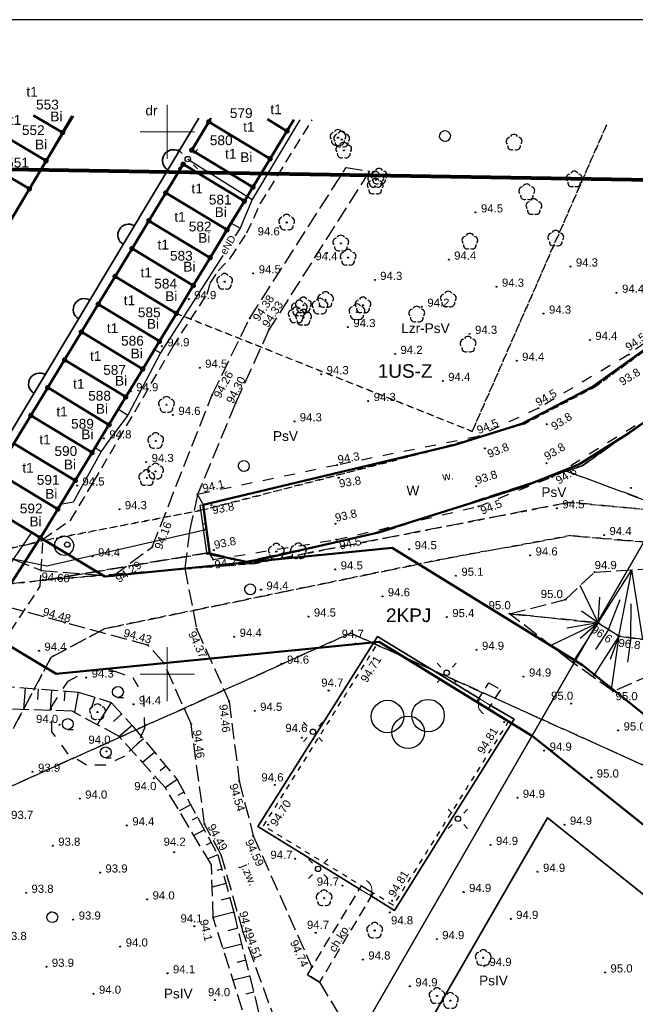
# Model space of a CAD drawing. Extents: x 7487549 to 7487844, y 5781020 to 5781260.
# Tile 11 of 13: x 7487686 to 7487743, y 5781170 to 5781260. Entities that reach past the tile are written whole.
import ezdxf

# ---------------------------------------------------------------- set-up
doc = ezdxf.new("R2010")
doc.units = 0
doc.header["$MEASUREMENT"] = 0
for name, pattern in [('4001', [0]), ('4002', [2, 1, -1]), ('4003', [3, 2, -1]), ('4004', [4, 3, -1]), ('4216', [0]), ('4281', [0]), ('4511', [4, 3, -1]), ('4513', [3, 2, -1]), ('4721', [0]), ('4761', [0]), ('4764', [3, 2, -1])]:
    doc.linetypes.add(name, pattern=pattern)
doc.layers.get('0').update_dxf_attribs({"linetype": 'CONTINUOUS'})
doc.layers.add('! strefy mpzp', color=150, linetype='CONTINUOUS', lineweight=50)
for name, color, linetype in [('1', 7, 'CONTINUOUS'), ('1246', 7, 'CONTINUOUS'), ('1284', 7, 'CONTINUOUS'), ('1361', 7, 'CONTINUOUS'), ('1363', 250, 'CONTINUOUS'), ('1422', 104, 'CONTINUOUS'), ('1423', 104, 'CONTINUOUS'), ('1434', 7, 'CONTINUOUS'), ('1723', 14, 'CONTINUOUS'), ('1811', 7, 'CONTINUOUS'), ('1812', 7, 'CONTINUOUS'), ('2284', 184, 'CONTINUOUS'), ('2472', 7, 'CONTINUOUS'), ('4002', 250, 'CONTINUOUS'), ('4281', 184, 'CONTINUOUS'), ('4511', 7, 'CONTINUOUS'), ('4721', 14, 'CONTINUOUS'), ('4761', 1, 'CONTINUOUS'), ('4764', 1, 'CONTINUOUS'), ('5216', 7, 'CONTINUOUS'), ('5220', 82, 'CONTINUOUS'), ('5230', 104, 'CONTINUOUS'), ('5310', 7, 'CONTINUOUS'), ('5346', 7, 'CONTINUOUS'), ('5434', 104, 'CONTINUOUS'), ('5472', 104, 'CONTINUOUS'), ('5513', 8, 'CONTINUOUS'), ('5722', 14, 'CONTINUOUS'), ('5852', 8, 'CONTINUOUS'), ('6216', 7, 'CONTINUOUS'), ('6220', 7, 'CONTINUOUS'), ('6230', 7, 'CONTINUOUS'), ('6302', 7, 'CONTINUOUS'), ('6761', 7, 'CONTINUOUS'), ('6801', 7, 'CONTINUOUS'), ('6802', 7, 'CONTINUOUS'), ('7220', 7, 'CONTINUOUS'), ('Nieprzekraczalna linia zabudowy', 7, 'CONTINUOUS'), ('ZAKRES_OPRACOWANIA', 82, 'CONTINUOUS')]:
    doc.layers.add(name, color=color, linetype=linetype)
doc.styles.get("Standard").update_dxf_attribs({"font": 'arial.ttf'})
doc.linetypes.add('3117-500', pattern='A,2.5,0,[3,ksztalty.shx,S=1,R=-90,X=0,Y=0],2.5', length=5)

# ---------------------------------------------------------------- blocks, each defined once
blk = doc.blocks.new('1363')
at = {"layer": '1363', "color": 250, "linetype": 'Continuous'}
for p, q in [((-1.06, 1.06), (-1.77, 1.77)), ((1.06, 1.06), (1.77, 1.77)), ((-1.06, -1.06), (-1.77, -1.77)), ((1.06, -1.06), (1.77, -1.77))]:
    blk.add_line(p, q, dxfattribs=at)
blk.add_circle((0, 0), 0.5, dxfattribs=at)
blk = doc.blocks.new('1361')
at = {"layer": '1361', "color": 7, "linetype": 'Continuous'}
blk.add_circle((0, 0), 0.5, dxfattribs=at)
blk = doc.blocks.new('1423')
at = {"layer": '1423', "color": 104, "linetype": 'Continuous'}
for centre, start, end in [((-0.71, 0.23), 102.5, 221.75), ((0, 0.75), 30.19, 149.77), ((0.71, 0.23), 318.3, 77.49), ((-0.44, -0.61), 174.33, 293.45), ((0.44, -0.61), 246.24, 5.74)]:
    blk.add_arc(centre, 0.75, start, end, dxfattribs=at)
blk = doc.blocks.new('1422')
at = {"layer": '1422', "color": 96, "linetype": 'Continuous', "true_color": 0x008000}
blk.add_circle((0, 0), 0.1, dxfattribs=at)
for centre, start, end in [((-0.71, 0.23), 102.5, 221.75), ((0, 0.75), 30.19, 149.77), ((0.71, 0.23), 318.3, 77.49), ((-0.44, -0.61), 174.33, 293.45), ((0.44, -0.61), 246.24, 5.74)]:
    blk.add_arc(centre, 0.75, start, end, dxfattribs=at)
blk = doc.blocks.new('1434')
at = {"layer": '1434', "color": 0, "linetype": 'Continuous'}
blk.add_line((0, -1), (1, -1), dxfattribs=at)
blk.add_circle((0, 0), 1, dxfattribs=at)
blk = doc.blocks.new('1812')
at = {"layer": '1812', "color": 7, "linetype": 'Continuous'}
blk.add_circle((0, 0), 0.09, dxfattribs=at)
blk = doc.blocks.new('1811')
at = {"layer": '1811', "color": 7, "linetype": 'Continuous'}
blk.add_circle((0, 0), 0.09, dxfattribs=at)
blk = doc.blocks.new('2472')
at = {"layer": '2472', "color": 7, "linetype": 'Continuous'}
for centre in [(0.16, 0.7), (0, 0.5), (0.16, 0.3)]:
    blk.add_circle(centre, 0.16, dxfattribs=at)
blk = doc.blocks.new('1246')
at = {"linetype": 'Continuous', "true_color": 0xfeffff}
h = blk.add_hatch(color=7, dxfattribs=at)
h.dxf.hatch_style = 1
h.paths.add_polyline_path([(-0.25, 0, 1), (0.25, 0, 1)])
at = {"linetype": 'Continuous', "lineweight": 0}
h = blk.add_hatch(color=0, dxfattribs=at)
edge = h.paths.add_edge_path()
edge.add_arc((0, 0), 0.045, 0, 360)
blk = doc.blocks.new('*U341')
at = {"layer": 'Nieprzekraczalna linia zabudowy', "color": 150, "lineweight": 35}
blk.add_arc((2.404, 0), 1, 0, 180, dxfattribs=at)
blk = doc.blocks.new('*U342')
at = {"layer": '! strefy mpzp', "color": 0, "linetype": 'ByBlock', "lineweight": -2, "transparency": 16777216, "rotation": 59.08000489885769}
for p in [(7487699.318, 5781245.29), (7487695.207, 5781238.426), (7487691.096, 5781231.563), (7487686.985, 5781224.7)]:
    blk.add_blockref('*U341', p, dxfattribs=at)

msp = doc.modelspace()

# ---------------------------------------------------------------- linework, layer by layer
at = {"layer": '! strefy mpzp'}
for points in [[(7487688.308, 5781212.567), (7487689.908, 5781215.216), (7487691.517, 5781217.856), (7487693.066, 5781220.426), (7487694.626, 5781222.986), (7487696.175, 5781225.556), (7487697.73, 5781228.13), (7487699.28, 5781230.69), (7487700.843, 5781233.256), (7487702.392, 5781235.816), (7487703.952, 5781238.386), (7487705.5, 5781240.96), (7487707.1, 5781243.596), (7487707.89, 5781244.9), (7487709.469, 5781247.505), (7487711.029, 5781250.065), (7487711.662, 5781251.116)], [(7487766.867, 5781246.256), (7487739.126, 5781226.451), (7487732.657, 5781223.064), (7487726.51, 5781221.153), (7487703.306, 5781215.608), (7487703.921, 5781211.049)], [(7487703.921, 5781211.049), (7487707.464, 5781210.325), (7487719.198, 5781212.985), (7487732.771, 5781217.279), (7487737.937, 5781219.316), (7487742.54, 5781222.214), (7487771.594, 5781242.797)], [(7487756.019, 5781170.121), (7487754.563, 5781177.559), (7487733.658, 5781194.276), (7487719.525, 5781202.977), (7487689.769, 5781200.033), (7487682.886, 5781204.158), (7487688.28, 5781212.584)], [(7487770.91, 5781188.649), (7487770.253, 5781188.269), (7487765.818, 5781185.218), (7487758.588, 5781184.584), (7487738.271, 5781200.831), (7487720.719, 5781211.636), (7487694.233, 5781209.016), (7487688.308, 5781212.567)]]:
    msp.add_lwpolyline(points, dxfattribs=at)
msp.add_lwpolyline([(7487549.256, 5781020.335), (7487844.256, 5781020.335), (7487844.256, 5781260.335), (7487549.256, 5781260.335)], close=True)
at = {"linetype": 'Continuous', "lineweight": 18, "ltscale": 0.5}
for points in [[(7487700, 5781247.5), (7487700, 5781250), (7487700, 5781252.5)], [(7487697.5, 5781250), (7487700, 5781250), (7487702.5, 5781250)], [(7487700, 5781197.5), (7487700, 5781200), (7487700, 5781202.5)], [(7487697.5, 5781200), (7487700, 5781200), (7487702.5, 5781200)]]:
    msp.add_lwpolyline(points, dxfattribs=at)
at = {"layer": '1284', "color": 7, "linetype": 'Continuous', "lineweight": 18}
for centre, major_axis, start_param, end_param in [((7487729.662, 5781197.197), (0.707, 0.707), 1.805809, 3.376605), ((7487717.847, 5781180.114), (-0.707, 0.707), 3.398218, 4.969014)]:
    msp.add_ellipse(centre, major_axis=major_axis, ratio=1, start_param=start_param, end_param=end_param, dxfattribs=at)
at = {"layer": '1723', "color": 36, "linetype": 'Continuous', "true_color": 0x803300}
msp.add_circle((7487690.778, 5781211.947), 0.25, dxfattribs=at)
at = {"layer": '2284', "color": 7, "linetype": 'Continuous', "lineweight": 18}
for p, q in [((7487728.81, 5781197.72), (7487729.69, 5781197.18)), ((7487718.71, 5781179.61), (7487717.82, 5781180.13))]:
    msp.add_line(p, q, dxfattribs=at)
at = {"layer": '4002', "color": 250, "linetype": '4002'}
msp.add_polyline3d([(7487766.222, 5781246.705, 0), (7487761.8, 5781243.391, 0), (7487742.528, 5781229.469, 0), (7487734.197, 5781224.524, 0), (7487728.666, 5781221.925, 0), (7487715.659, 5781219.277, 0), (7487702.79, 5781216.569, 0), (7487703.306, 5781215.608, 0), (7487703.926, 5781211.049, 0), (7487704.213, 5781210.562, 0), (7487715.589, 5781212.401, 0), (7487728.676, 5781215.464, 0), (7487735.474, 5781218.19, 0), (7487747.594, 5781225.709, 0), (7487766.956, 5781239.57, 0), (7487771.491, 5781243.055, 0)], dxfattribs=at)
at = {"layer": '4281', "color": 7, "linetype": '4281', "lineweight": 35}
for points in [[(7487717.82, 5781180.13), (7487708.35, 5781185.95), (7487713.84, 5781194.69), (7487719.36, 5781203.47), (7487728.81, 5781197.72)], [(7487729.69, 5781197.18), (7487731.95, 5781195.85), (7487726.44, 5781187.03), (7487720.95, 5781178.23), (7487718.71, 5781179.61)]]:
    msp.add_lwpolyline(points, dxfattribs=at)
at = {"layer": '4511', "color": 7, "linetype": '4511', "ltscale": 0.5}
for points in [[(7487682.141, 5781212.084), (7487688.392, 5781209.549), (7487694.966, 5781209.043), (7487698.592, 5781211.716), (7487704.145, 5781225.743), (7487707.594, 5781232.817), (7487716.492, 5781246.721), (7487718.637, 5781246.368), (7487709.382, 5781231.803), (7487706.27, 5781224.971), (7487702.79, 5781216.569), (7487702.056, 5781213.192), (7487701.612, 5781209.761), (7487702.701, 5781204.188), (7487705.707, 5781197.479), (7487706.628, 5781190.147), (7487707.922, 5781185.11), (7487713.323, 5781172.979), (7487712.91, 5781172.3), (7487714.03, 5781171.6), (7487716.974, 5781166.719)], [(7487710.057, 5781167.809), (7487706.987, 5781176.212), (7487704.973, 5781183.355), (7487703.437, 5781186.176), (7487702.189, 5781195.423), (7487699.669, 5781201.058), (7487698.21, 5781202.689), (7487690.545, 5781204.763), (7487680.005, 5781207.635)]]:
    msp.add_lwpolyline(points, dxfattribs=at)
at = {"layer": '4721', "color": 36, "linetype": '4721', "true_color": 0x803300}
msp.add_lwpolyline([(7487675.673, 5781212.735), (7487688.889, 5781209.977), (7487703.536, 5781213.338)], dxfattribs=at)
at = {"layer": '4761', "color": 1, "linetype": '4761'}
for points in [[(7487712.197, 5781251.107), (7487707.813, 5781243.772), (7487706.705, 5781241.11), (7487706.253, 5781240.403)], [(7487701.891, 5781247.485), (7487707.813, 5781243.772)], [(7487705.882, 5781241.585), (7487706.705, 5781241.11)], [(7487705.107, 5781238.609), (7487699.368, 5781229.629), (7487696.358, 5781223.873), (7487694.405, 5781221.243), (7487693.92, 5781220.514), (7487691.322, 5781215.857), (7487690.173, 5781215.651)], [(7487698.834, 5781229.943), (7487699.368, 5781229.629)], [(7487695.494, 5781224.427), (7487696.358, 5781223.873)], [(7487693.356, 5781220.903), (7487693.92, 5781220.514)], [(7487687.495, 5781213.059), (7487684.322, 5781208.487), (7487684.594, 5781203.834), (7487684.518, 5781203.7)]]:
    msp.add_lwpolyline(points, dxfattribs=at)
at = {"layer": '4764', "color": 1, "linetype": '4764', "ltscale": 0.5}
msp.add_lwpolyline([(7487627.974, 5781161.676), (7487640.49, 5781182.051), (7487646.598, 5781192.37), (7487659.652, 5781214.325), (7487683.081, 5781200.198), (7487688.299, 5781208.117), (7487688.548, 5781212.457), (7487691.118, 5781214.237), (7487693.207, 5781217.727), (7487700.504, 5781230.166), (7487703.672, 5781235.046), (7487703.962, 5781236.036), (7487704.672, 5781237.186), (7487705.831, 5781238.376), (7487707.331, 5781240.676), (7487708.57, 5781243.356), (7487713.339, 5781251.088)], dxfattribs=at)
at = {"layer": '5216', "color": 7, "linetype": '4216'}
for points in [[(7487764.501, 5781247.902), (7487714.69, 5781161.49), (7487712.48, 5781162.76), (7487652.99, 5781059.7), (7487651.02, 5781060.84), (7487606.7, 5781086.33), (7487596.48, 5781092.21), (7487590.35, 5781095.73), (7487587.4, 5781097.42), (7487667.23, 5781230.64), (7487679.81, 5781251.643)], [(7487690.35, 5781249.93), (7487688.82, 5781247.33), (7487683.13, 5781250.69), (7487683.655, 5781251.579)], [(7487688.82, 5781247.33), (7487687.29, 5781244.74), (7487681.6, 5781248.09), (7487683.13, 5781250.69), (7487688.82, 5781247.33)], [(7487691.247, 5781251.454), (7487690.35, 5781249.93), (7487687.661, 5781251.513)], [(7487687.661, 5781251.513), (7487690.35, 5781249.93)], [(7487709.47, 5781247.51), (7487707.89, 5781244.9), (7487702.25, 5781248.31), (7487703.83, 5781250.92), (7487709.47, 5781247.51)], [(7487711.03, 5781250.07), (7487709.47, 5781247.51), (7487703.83, 5781250.92), (7487704.026, 5781251.242)], [(7487711.661, 5781251.116), (7487711.03, 5781250.07), (7487709.234, 5781251.156)], [(7487709.234, 5781251.156), (7487711.03, 5781250.07)], [(7487687.29, 5781244.74), (7487685.77, 5781242.15), (7487680.17, 5781245.65), (7487681.6, 5781248.09), (7487687.29, 5781244.74)], [(7487784.084, 5781215.782), (7487782.41, 5781216.34), (7487737.05, 5781136.9), (7487709.92, 5781151.43), (7487709.14, 5781151.85), (7487714.69, 5781161.49), (7487764.501, 5781247.902)], [(7487682.66, 5781215.99), (7487688.31, 5781212.57), (7487688.31, 5781212.57), (7487689.91, 5781215.22), (7487691.52, 5781217.86), (7487693.07, 5781220.43), (7487694.63, 5781222.99), (7487696.17, 5781225.56), (7487697.73, 5781228.13), (7487699.28, 5781230.69), (7487700.84, 5781233.26), (7487702.39, 5781235.82), (7487703.95, 5781238.39), (7487705.5, 5781240.96), (7487707.1, 5781243.6), (7487701.46, 5781247.01), (7487699.86, 5781244.37), (7487698.3, 5781241.8), (7487696.75, 5781239.23), (7487695.19, 5781236.67), (7487693.64, 5781234.1), (7487692.08, 5781231.54), (7487690.54, 5781228.97), (7487688.98, 5781226.41), (7487687.43, 5781223.85), (7487685.87, 5781221.28)], [(7487707.1, 5781243.6), (7487705.5, 5781240.96), (7487699.86, 5781244.37), (7487701.46, 5781247.01), (7487707.1, 5781243.6)], [(7487705.5, 5781240.96), (7487703.95, 5781238.39), (7487698.3, 5781241.8), (7487699.86, 5781244.37), (7487705.5, 5781240.96)], [(7487703.95, 5781238.39), (7487702.39, 5781235.82), (7487696.75, 5781239.23), (7487698.3, 5781241.8), (7487703.95, 5781238.39)], [(7487702.39, 5781235.82), (7487700.84, 5781233.26), (7487695.19, 5781236.67), (7487696.75, 5781239.23), (7487702.39, 5781235.82)], [(7487700.84, 5781233.26), (7487699.28, 5781230.69), (7487693.64, 5781234.1), (7487695.19, 5781236.67), (7487700.84, 5781233.26)], [(7487699.28, 5781230.69), (7487697.73, 5781228.13), (7487692.08, 5781231.54), (7487693.64, 5781234.1), (7487699.28, 5781230.69)], [(7487697.73, 5781228.13), (7487696.17, 5781225.56), (7487690.54, 5781228.97), (7487692.08, 5781231.54), (7487697.73, 5781228.13)], [(7487696.17, 5781225.56), (7487694.63, 5781222.99), (7487688.98, 5781226.41), (7487690.54, 5781228.97), (7487696.17, 5781225.56)], [(7487694.63, 5781222.99), (7487693.07, 5781220.43), (7487687.43, 5781223.85), (7487688.98, 5781226.41), (7487694.63, 5781222.99)], [(7487693.07, 5781220.43), (7487691.52, 5781217.86), (7487685.87, 5781221.28), (7487687.43, 5781223.85), (7487693.07, 5781220.43)], [(7487691.52, 5781217.86), (7487689.91, 5781215.22), (7487684.27, 5781218.64), (7487685.87, 5781221.28), (7487691.52, 5781217.86)], [(7487689.91, 5781215.22), (7487688.31, 5781212.57), (7487682.66, 5781215.99), (7487684.27, 5781218.64), (7487689.91, 5781215.22)]]:
    msp.add_lwpolyline(points, dxfattribs=at)
at = {"layer": '5220', "color": 96, "linetype": '4004', "ltscale": 0.5, "true_color": 0x008000}
for points in [[(7487680.86, 5781210.53), (7487688.79, 5781212.35), (7487688.31, 5781212.57), (7487689.91, 5781215.22), (7487691.52, 5781217.86), (7487693.07, 5781220.43), (7487694.63, 5781222.99), (7487696.17, 5781225.56), (7487697.73, 5781228.13), (7487699.28, 5781230.69), (7487700.84, 5781233.26), (7487711.655, 5781251.116)], [(7487771.544, 5781242.846), (7487738.22, 5781219.2), (7487736.78, 5781218.72), (7487719.63, 5781213.06), (7487707.23, 5781210.38), (7487703.78, 5781211.19), (7487688.86, 5781208.69), (7487679.35, 5781207.64)], [(7487784.084, 5781215.782), (7487782.41, 5781216.34), (7487780.33, 5781212.7), (7487754.82, 5781214.16), (7487747.12, 5781214.89), (7487736.78, 5781218.72), (7487738.22, 5781219.2), (7487771.544, 5781242.846)], [(7487747.12, 5781214.89), (7487737.07, 5781215.84), (7487708.06, 5781210.21), (7487693.71, 5781209.09), (7487688.86, 5781208.69), (7487703.78, 5781211.19), (7487707.23, 5781210.38), (7487719.63, 5781213.06), (7487736.78, 5781218.72), (7487747.12, 5781214.89)], [(7487763.28, 5781182.84), (7487716.91, 5781203.79), (7487682.13, 5781188.1), (7487689.31, 5781201.57), (7487694.25, 5781204.2), (7487725.37, 5781210.61), (7487737.15, 5781212.77), (7487743.95, 5781212.19), (7487757.51, 5781211.01), (7487778.65, 5781209.76), (7487763.28, 5781182.84)], [(7487737.05, 5781136.9), (7487718.6, 5781104.61), (7487690.64, 5781118.05), (7487709.92, 5781151.43), (7487709.14, 5781151.85), (7487714.69, 5781161.49), (7487712.48, 5781162.76), (7487689.76, 5781123.41), (7487677.85, 5781180.13), (7487678.23, 5781180.76), (7487682.13, 5781188.1), (7487716.91, 5781203.79), (7487763.28, 5781182.84), (7487737.05, 5781136.9)]]:
    msp.add_lwpolyline(points, dxfattribs=at)
at = {"layer": '5230', "color": 104, "linetype": '4002', "ltscale": 0.5}
for points in [[(7487691.247, 5781251.454), (7487690.35, 5781249.93), (7487688.82, 5781247.33), (7487687.29, 5781244.74), (7487685.77, 5781242.15), (7487684.24, 5781239.55), (7487682.71, 5781236.96), (7487681.19, 5781234.37)], [(7487704.026, 5781251.242), (7487703.83, 5781250.92), (7487702.25, 5781248.31), (7487707.89, 5781244.9), (7487707.1, 5781243.6), (7487701.46, 5781247.01), (7487699.86, 5781244.37), (7487698.3, 5781241.8), (7487696.75, 5781239.23), (7487695.19, 5781236.67), (7487693.64, 5781234.1), (7487692.08, 5781231.54), (7487690.54, 5781228.97), (7487688.98, 5781226.41), (7487687.43, 5781223.85), (7487685.87, 5781221.28)], [(7487740.477, 5781250.639), (7487728.1, 5781222.38), (7487700.84, 5781233.26), (7487702.39, 5781235.82), (7487703.95, 5781238.39), (7487705.5, 5781240.96), (7487707.1, 5781243.6), (7487707.89, 5781244.9), (7487709.47, 5781247.51), (7487711.03, 5781250.07), (7487711.661, 5781251.116)], [(7487711.661, 5781251.116), (7487711.03, 5781250.07), (7487709.47, 5781247.51), (7487707.89, 5781244.9), (7487702.25, 5781248.31), (7487703.83, 5781250.92), (7487704.026, 5781251.242)], [(7487688.79, 5781212.35), (7487688.31, 5781212.57), (7487689.91, 5781215.22), (7487691.52, 5781217.86), (7487693.07, 5781220.43), (7487694.63, 5781222.99), (7487696.17, 5781225.56), (7487697.73, 5781228.13), (7487699.28, 5781230.69), (7487700.84, 5781233.26), (7487728.1, 5781222.38), (7487740.477, 5781250.639)], [(7487771.544, 5781242.846), (7487738.22, 5781219.2), (7487736.78, 5781218.72), (7487719.63, 5781213.06), (7487707.23, 5781210.38), (7487703.78, 5781211.19), (7487688.86, 5781208.69), (7487679.35, 5781207.64), (7487661.78, 5781214.19), (7487658.18, 5781215.55), (7487659.05, 5781216.99), (7487662.81, 5781216.01), (7487666.7, 5781214.94), (7487674.02, 5781212.42), (7487680.86, 5781210.53), (7487688.79, 5781212.35), (7487703.28, 5781215.14), (7487723.8, 5781220.45), (7487732.94, 5781223.09), (7487739.35, 5781226.45), (7487766.739, 5781246.345)], [(7487685.87, 5781221.28), (7487687.43, 5781223.85), (7487688.98, 5781226.41), (7487690.54, 5781228.97), (7487692.08, 5781231.54), (7487693.64, 5781234.1), (7487695.19, 5781236.67), (7487696.75, 5781239.23), (7487698.3, 5781241.8), (7487699.86, 5781244.37), (7487701.46, 5781247.01), (7487707.1, 5781243.6), (7487705.5, 5781240.96), (7487703.95, 5781238.39), (7487702.39, 5781235.82)], [(7487766.739, 5781246.345), (7487739.35, 5781226.45), (7487732.94, 5781223.09), (7487723.8, 5781220.45), (7487703.28, 5781215.14), (7487688.79, 5781212.35)], [(7487784.084, 5781215.782), (7487782.41, 5781216.34), (7487780.33, 5781212.7), (7487754.82, 5781214.16), (7487747.12, 5781214.89), (7487737.07, 5781215.84), (7487708.06, 5781210.21), (7487693.71, 5781209.09), (7487688.86, 5781208.69), (7487703.78, 5781211.19), (7487707.23, 5781210.38), (7487719.63, 5781213.06), (7487736.78, 5781218.72), (7487738.22, 5781219.2), (7487771.544, 5781242.846)], [(7487702.39, 5781235.82), (7487700.84, 5781233.26), (7487699.28, 5781230.69), (7487697.73, 5781228.13), (7487696.17, 5781225.56), (7487694.63, 5781222.99), (7487693.07, 5781220.43), (7487691.52, 5781217.86), (7487689.91, 5781215.22), (7487688.31, 5781212.57), (7487682.66, 5781215.99)], [(7487679.35, 5781207.64), (7487688.86, 5781208.69), (7487693.71, 5781209.09), (7487708.06, 5781210.21), (7487737.07, 5781215.84), (7487747.12, 5781214.89)], [(7487682.66, 5781215.99), (7487688.31, 5781212.57), (7487688.79, 5781212.35), (7487680.86, 5781210.53)], [(7487653.92, 5781139.47), (7487677.85, 5781180.13), (7487678.23, 5781180.76), (7487682.13, 5781188.1), (7487689.31, 5781201.57), (7487694.25, 5781204.2), (7487725.37, 5781210.61), (7487737.15, 5781212.77), (7487743.95, 5781212.19)], [(7487743.95, 5781212.19), (7487737.15, 5781212.77), (7487725.37, 5781210.61), (7487694.25, 5781204.2), (7487689.31, 5781201.57), (7487682.13, 5781188.1), (7487678.23, 5781180.76), (7487677.85, 5781180.13), (7487653.92, 5781139.47)]]:
    msp.add_lwpolyline(points, dxfattribs=at)
at = {"layer": '5310', "color": 7, "linetype": '4001', "lineweight": 50}
for points in [[(7487690.351, 5781249.932), (7487688.822, 5781247.332), (7487683.132, 5781250.691), (7487683.656, 5781251.579)], [(7487688.822, 5781247.332), (7487687.293, 5781244.742), (7487681.603, 5781248.091), (7487683.132, 5781250.691), (7487688.822, 5781247.332)], [(7487691.247, 5781251.454), (7487690.351, 5781249.932), (7487687.665, 5781251.513)], [(7487687.665, 5781251.513), (7487690.351, 5781249.932)], [(7487709.469, 5781247.505), (7487707.89, 5781244.896), (7487702.25, 5781248.314), (7487703.829, 5781250.924), (7487709.469, 5781247.505)], [(7487711.029, 5781250.065), (7487709.469, 5781247.505), (7487703.829, 5781250.924), (7487704.023, 5781251.242)], [(7487711.662, 5781251.116), (7487711.029, 5781250.065), (7487709.229, 5781251.156)], [(7487709.229, 5781251.156), (7487711.029, 5781250.065)], [(7487687.293, 5781244.742), (7487685.773, 5781242.152), (7487680.173, 5781245.651), (7487681.603, 5781248.091), (7487687.293, 5781244.742)], [(7487707.1, 5781243.596), (7487705.501, 5781240.956), (7487699.861, 5781244.374), (7487701.46, 5781247.014), (7487707.1, 5781243.596)], [(7487705.501, 5781240.956), (7487703.952, 5781238.386), (7487698.302, 5781241.804), (7487699.861, 5781244.374), (7487705.501, 5781240.956)], [(7487703.952, 5781238.386), (7487702.392, 5781235.816), (7487696.752, 5781239.234), (7487698.302, 5781241.804), (7487703.952, 5781238.386)], [(7487702.392, 5781235.816), (7487700.843, 5781233.256), (7487695.193, 5781236.674), (7487696.752, 5781239.234), (7487702.392, 5781235.816)], [(7487700.843, 5781233.256), (7487699.284, 5781230.686), (7487693.644, 5781234.105), (7487695.193, 5781236.674), (7487700.843, 5781233.256)], [(7487699.284, 5781230.686), (7487697.734, 5781228.126), (7487692.084, 5781231.545), (7487693.644, 5781234.105), (7487699.284, 5781230.686)], [(7487697.734, 5781228.126), (7487696.175, 5781225.556), (7487690.535, 5781228.975), (7487692.084, 5781231.545), (7487697.734, 5781228.126)], [(7487696.175, 5781225.556), (7487694.626, 5781222.986), (7487688.976, 5781226.415), (7487690.535, 5781228.975), (7487696.175, 5781225.556)], [(7487694.626, 5781222.986), (7487693.066, 5781220.426), (7487687.426, 5781223.845), (7487688.976, 5781226.415), (7487694.626, 5781222.986)], [(7487693.066, 5781220.426), (7487691.517, 5781217.856), (7487685.867, 5781221.275), (7487687.426, 5781223.845), (7487693.066, 5781220.426)], [(7487691.517, 5781217.856), (7487689.908, 5781215.216), (7487684.268, 5781218.635), (7487685.867, 5781221.275), (7487691.517, 5781217.856)], [(7487689.908, 5781215.216), (7487688.308, 5781212.567), (7487682.658, 5781215.986), (7487684.268, 5781218.635), (7487689.908, 5781215.216)]]:
    msp.add_lwpolyline(points, dxfattribs=at)
at = {"layer": '5346', "color": 7, "linetype": '4001'}
for p, q in [((7487703.546, 5781213.841), (7487703.279, 5781213.875)), ((7487703.616, 5781213.328), (7487703.353, 5781213.362))]:
    msp.add_line(p, q, dxfattribs=at)
msp.add_lwpolyline([(7487703.306, 5781215.608), (7487703.926, 5781211.049), (7487703.687, 5781211.039), (7487703.036, 5781215.568), (7487703.306, 5781215.608)], dxfattribs=at)
at = {"layer": '5434', "color": 96, "linetype": '4002', "true_color": 0x008000}
msp.add_lwpolyline([(7487690.86, 5781199.35), (7487692.66, 5781200.34), (7487695.15, 5781200.28), (7487696.81, 5781199.7), (7487697.81, 5781198.02), (7487697.9, 5781195.02), (7487697.23, 5781193.54), (7487696.05, 5781192.44), (7487694.33, 5781191.6), (7487692.55, 5781191.61), (7487690.86, 5781192.63), (7487689.37, 5781194.7), (7487689.32, 5781197), (7487690.86, 5781199.35)], dxfattribs=at)
at = {"layer": '5472', "color": 0, "linetype": '4002', "ltscale": 0.5}
msp.add_lwpolyline([(7487719.47, 5781202.99), (7487731.45, 5781195.67), (7487720.82, 5781178.7), (7487708.87, 5781186.02), (7487719.47, 5781202.99)], dxfattribs=at)
at = {"layer": '5513', "color": 7, "linetype": '4513', "ltscale": 0.5}
for points in [[(7487729.62, 5781199.21), (7487730.69, 5781198.57), (7487729.58, 5781196.8), (7487728.53, 5781197.44), (7487729.62, 5781199.21)], [(7487712.91, 5781172.3), (7487717.9, 5781180.5), (7487718.96, 5781179.84), (7487714.03, 5781171.6), (7487712.91, 5781172.3)]]:
    msp.add_lwpolyline(points, dxfattribs=at)
at = {"layer": '5722', "color": 36, "linetype": '4003', "true_color": 0x803300}
for points in [[(7487725.583, 5781250.111), (7487725.823, 5781250.05), (7487726.004, 5781249.881), (7487726.082, 5781249.646), (7487726.038, 5781249.403), (7487725.882, 5781249.21), (7487725.654, 5781249.116), (7487725.408, 5781249.143), (7487725.205, 5781249.284), (7487725.094, 5781249.506), (7487725.104, 5781249.753), (7487725.23, 5781249.965), (7487725.443, 5781250.091), (7487725.583, 5781250.111)], [(7487707.051, 5781219.687), (7487707.291, 5781219.626), (7487707.472, 5781219.457), (7487707.55, 5781219.222), (7487707.506, 5781218.979), (7487707.35, 5781218.786), (7487707.122, 5781218.692), (7487706.876, 5781218.719), (7487706.673, 5781218.86), (7487706.562, 5781219.082), (7487706.572, 5781219.329), (7487706.698, 5781219.541), (7487706.911, 5781219.667), (7487707.051, 5781219.687)], [(7487690.488, 5781212.747), (7487690.919, 5781212.637), (7487691.245, 5781212.333), (7487691.386, 5781211.911), (7487691.306, 5781211.472), (7487691.027, 5781211.126), (7487690.615, 5781210.956), (7487690.172, 5781211.004), (7487689.807, 5781211.259), (7487689.608, 5781211.657), (7487689.625, 5781212.102), (7487689.853, 5781212.485), (7487690.237, 5781212.711), (7487690.488, 5781212.747)], [(7487707.638, 5781208.316), (7487707.878, 5781208.255), (7487708.059, 5781208.086), (7487708.137, 5781207.851), (7487708.093, 5781207.608), (7487707.937, 5781207.415), (7487707.709, 5781207.321), (7487707.463, 5781207.348), (7487707.26, 5781207.489), (7487707.149, 5781207.711), (7487707.159, 5781207.958), (7487707.285, 5781208.17), (7487707.498, 5781208.296), (7487707.638, 5781208.316)], [(7487689.398, 5781178.099), (7487689.638, 5781178.038), (7487689.819, 5781177.869), (7487689.897, 5781177.634), (7487689.853, 5781177.391), (7487689.697, 5781177.198), (7487689.469, 5781177.104), (7487689.223, 5781177.131), (7487689.02, 5781177.272), (7487688.909, 5781177.494), (7487688.919, 5781177.741), (7487689.045, 5781177.953), (7487689.258, 5781178.079), (7487689.398, 5781178.099)]]:
    msp.add_lwpolyline(points, dxfattribs=at)
at = {"layer": '5852', "color": 7, "linetype": '4001'}
for p, q in [((7487739.703, 5781204.736), (7487742.793, 5781209.621)), ((7487739.703, 5781204.736), (7487742.793, 5781209.621)), ((7487741.615, 5781203.504), (7487742.793, 5781209.621)), ((7487741.615, 5781203.504), (7487742.793, 5781209.621)), ((7487743.813, 5781203.193), (7487742.793, 5781209.621)), ((7487743.813, 5781203.193), (7487742.793, 5781209.621)), ((7487739.703, 5781204.736), (7487738.05, 5781208.171)), ((7487739.703, 5781204.736), (7487738.05, 5781208.171)), ((7487739.703, 5781204.736), (7487739.849, 5781207.095)), ((7487739.703, 5781204.736), (7487739.849, 5781207.095)), ((7487740.659, 5781204.12), (7487741.726, 5781206.87)), ((7487740.659, 5781204.12), (7487741.726, 5781206.87)), ((7487742.714, 5781203.349), (7487742.754, 5781206.485)), ((7487742.714, 5781203.349), (7487742.754, 5781206.485)), ((7487739.703, 5781204.736), (7487738.179, 5781205.805)), ((7487739.703, 5781204.736), (7487738.179, 5781205.805)), ((7487739.703, 5781204.736), (7487735.335, 5781202.634)), ((7487739.703, 5781204.736), (7487735.335, 5781202.634)), ((7487739.703, 5781204.736), (7487736.813, 5781204.229)), ((7487739.703, 5781204.736), (7487736.813, 5781204.229)), ((7487739.703, 5781204.736), (7487737.351, 5781201.086)), ((7487739.703, 5781204.736), (7487737.351, 5781201.086)), ((7487739.703, 5781204.736), (7487738.05, 5781203.276)), ((7487739.703, 5781204.736), (7487738.05, 5781203.276)), ((7487741.615, 5781203.504), (7487739.206, 5781199.765)), ((7487741.615, 5781203.504), (7487739.206, 5781199.765)), ((7487740.659, 5781204.12), (7487739.469, 5781202.273)), ((7487740.659, 5781204.12), (7487739.469, 5781202.273)), ((7487741.615, 5781203.504), (7487740.812, 5781201.349)), ((7487741.615, 5781203.504), (7487740.812, 5781201.349)), ((7487741.615, 5781203.504), (7487740.914, 5781198.549)), ((7487741.615, 5781203.504), (7487740.914, 5781198.549)), ((7487742.714, 5781203.349), (7487742.395, 5781201.096)), ((7487742.714, 5781203.349), (7487742.395, 5781201.096)), ((7487686.887, 5781198.73), (7487686.733, 5781196.745)), ((7487688.115, 5781198.635), (7487688.04, 5781197.669)), ((7487689.343, 5781198.54), (7487689.198, 5781196.66)), ((7487690.572, 5781198.445), (7487690.501, 5781197.531)), ((7487691.8, 5781198.35), (7487691.438, 5781196.483)), ((7487693.32, 5781197.87), (7487692.996, 5781196.845)), ((7487694.84, 5781197.39), (7487693.537, 5781195.354)), ((7487695.8, 5781196.335), (7487695.041, 5781195.644)), ((7487696.76, 5781195.28), (7487695.571, 5781194.247)), ((7487697.797, 5781194.03), (7487697.216, 5781193.547)), ((7487698.835, 5781192.78), (7487697.721, 5781191.855)), ((7487699.873, 5781191.53), (7487699.34, 5781191.088)), ((7487700.91, 5781190.28), (7487699.808, 5781189.535)), ((7487701.537, 5781189.123), (7487700.98, 5781188.822)), ((7487702.163, 5781187.967), (7487701.099, 5781187.39)), ((7487702.79, 5781186.81), (7487702.283, 5781186.535)), ((7487703.417, 5781185.653), (7487702.452, 5781185.131)), ((7487704.043, 5781184.497), (7487703.586, 5781184.249)), ((7487704.67, 5781183.34), (7487703.747, 5781182.969)), ((7487705.032, 5781182.018), (7487704.563, 5781181.889)), ((7487705.395, 5781180.695), (7487704.142, 5781180.352)), ((7487705.758, 5781179.372), (7487704.974, 5781179.158)), ((7487706.12, 5781178.05), (7487704.24, 5781177.558)), ((7487706.487, 5781176.578), (7487705.588, 5781176.354)), ((7487706.854, 5781175.106), (7487705.146, 5781174.68)), ((7487707.221, 5781173.634), (7487706.412, 5781173.432)), ((7487707.588, 5781172.162), (7487706.06, 5781171.781)), ((7487707.955, 5781170.69), (7487707.236, 5781170.511))]:
    msp.add_line(p, q, dxfattribs=at)
at = {"layer": '5852', "color": 7, "linetype": '4004', "ltscale": 0.5}
for points in [[(7487736.683, 5781206.882), (7487739.37, 5781209.417), (7487744.278, 5781209.709), (7487748.363, 5781207.82), (7487749.969, 5781204.416), (7487745.958, 5781204.243), (7487743.813, 5781203.193), (7487741.615, 5781203.504), (7487739.703, 5781204.736), (7487731.533, 5781205.567)], [(7487741.093, 5781198.422), (7487737.226, 5781201.175), (7487731.533, 5781205.567), (7487739.703, 5781204.736), (7487741.615, 5781203.504), (7487743.813, 5781203.193), (7487745.958, 5781204.243), (7487749.969, 5781204.416), (7487748.304, 5781201.516)]]:
    msp.add_lwpolyline(points, close=True, dxfattribs=at)
for points in [[(7487708.73, 5781163.32), (7487704.24, 5781177.55), (7487704.07, 5781182.43), (7487699.83, 5781189.51), (7487695.55, 5781194.27), (7487691.24, 5781196.59), (7487684.27, 5781196.83), (7487684.43, 5781198.92)], [(7487684.43, 5781198.92), (7487691.8, 5781198.35), (7487694.84, 5781197.39), (7487696.76, 5781195.28), (7487700.91, 5781190.28), (7487704.67, 5781183.34), (7487706.12, 5781178.05), (7487709.79, 5781163.33)]]:
    msp.add_lwpolyline(points, dxfattribs=at)
at = {"layer": 'Nieprzekraczalna linia zabudowy', "color": 150, "linetype": '3117-500', "lineweight": 35, "flags": 128}
msp.add_lwpolyline([(7487596.075, 5781092.442), (7487675.808, 5781225.5), (7487691.352, 5781251.452)], dxfattribs=at)
at = {"layer": 'Nieprzekraczalna linia zabudowy', "color": 150, "lineweight": 35, "flags": 128}
msp.add_lwpolyline([(7487604.744, 5781087.455), (7487684.386, 5781220.36), (7487702.894, 5781251.261)], dxfattribs=at)
at = {"layer": 'Nieprzekraczalna linia zabudowy', "color": 150, "linetype": '3117-500', "lineweight": 35, "flags": 128}
msp.add_lwpolyline([(7487735.121, 5781143.605), (7487716.045, 5781153.822), (7487719.023, 5781158.995), (7487735.035, 5781186.773), (7487750.009, 5781174.799), (7487750.755, 5781170.985)], close=True, dxfattribs=at)
at = {"layer": 'ZAKRES_OPRACOWANIA', "color": 96, "linetype": 'Continuous', "lineweight": 80, "true_color": 0x008000, "flags": 128}
msp.add_lwpolyline([(7487633.335, 5781233.258), (7487637.175, 5781237.846), (7487641.393, 5781241.632), (7487646.296, 5781244.139), (7487651.093, 5781246.059), (7487655.789, 5781246.52), (7487661.276, 5781246.949), (7487750.177, 5781245.478)], dxfattribs=at)

# ---------------------------------------------------------------- block references
at = {"layer": '! strefy mpzp', "color": 150}
msp.add_blockref('*U342', (0, 0), dxfattribs=at)
at = {"layer": '1246', "color": 7}
for p in [(7487703.83, 5781250.92), (7487690.35, 5781249.93), (7487711.03, 5781250.07), (7487702.25, 5781248.31), (7487688.82, 5781247.33), (7487701.46, 5781247.01), (7487709.47, 5781247.51), (7487687.29, 5781244.74), (7487699.86, 5781244.37), (7487707.89, 5781244.9), (7487707.1, 5781243.6), (7487698.3, 5781241.8), (7487705.5, 5781240.96), (7487696.75, 5781239.23), (7487703.95, 5781238.39), (7487695.19, 5781236.67), (7487702.39, 5781235.82), (7487693.64, 5781234.1), (7487700.84, 5781233.26), (7487692.08, 5781231.54), (7487699.28, 5781230.69), (7487690.54, 5781228.97), (7487697.73, 5781228.13), (7487688.98, 5781226.41), (7487696.17, 5781225.56), (7487687.43, 5781223.85), (7487694.63, 5781222.99), (7487693.07, 5781220.43), (7487691.52, 5781217.86), (7487689.91, 5781215.22), (7487688.31, 5781212.57)]:
    msp.add_blockref('1246', p, dxfattribs=at)
at = {"layer": '1361', "color": 7, "xscale": 0.5, "yscale": 0.5}
msp.add_blockref('1361', (7487701.89, 5781247.484), dxfattribs=at)
at = {"layer": '1363', "color": 250, "xscale": 0.5, "yscale": 0.5}
for p in [(7487701.89, 5781247.484), (7487725.74, 5781200.13), (7487713.42, 5781194.69), (7487726.78, 5781186.67), (7487713.9, 5781182.05)]:
    msp.add_blockref('1363', p, dxfattribs=at)
at = {"layer": '1422', "color": 104, "xscale": 0.5, "yscale": 0.5}
for p in [(7487715.728, 5781249.456), (7487716.068, 5781249.286), (7487716.258, 5781248.287), (7487719.209, 5781245.587), (7487719.518, 5781245.878), (7487719.159, 5781244.958), (7487711, 5781241.636), (7487715.99, 5781239.708), (7487716.66, 5781238.398), (7487705.282, 5781236.186), (7487714.581, 5781234.508), (7487712.161, 5781233.728), (7487712.541, 5781234.008), (7487714.071, 5781233.908), (7487718.031, 5781234.009), (7487711.882, 5781233.088), (7487712.552, 5781232.868), (7487717.481, 5781233.379), (7487699.925, 5781224.837), (7487698.935, 5781221.507), (7487698.916, 5781218.697), (7487698.109, 5781218.093), (7487710.046, 5781211.3), (7487712.085, 5781211.34), (7487693.57, 5781196.51), (7487714.447, 5781179.354), (7487719.11, 5781176.374), (7487729.11, 5781173.85), (7487724.85, 5781170.34), (7487726.08, 5781169.9)]:
    msp.add_blockref('1422', p, dxfattribs=at)
at = {"layer": '1423', "color": 104, "xscale": 0.5, "yscale": 0.5}
for p in [(7487731.956, 5781249.01), (7487737.496, 5781245.621), (7487733.127, 5781244.441), (7487733.777, 5781243.071), (7487735.797, 5781240.162), (7487727.878, 5781239.88), (7487725.9, 5781234.55), (7487722.99, 5781233.17), (7487727.72, 5781230.391)]:
    msp.add_blockref('1423', p, dxfattribs=at)
at = {"layer": '1811', "color": 7, "xscale": 0.5, "yscale": 0.5}
for p in [(7487707.594, 5781232.817), (7487709.382, 5781231.803), (7487704.145, 5781225.743), (7487706.27, 5781224.971), (7487698.592, 5781211.716), (7487688.392, 5781209.549), (7487694.966, 5781209.043), (7487690.545, 5781204.763), (7487702.701, 5781204.188), (7487698.21, 5781202.689), (7487719.56, 5781202.57), (7487705.707, 5781197.479), (7487702.189, 5781195.423), (7487731.04, 5781195.58), (7487706.628, 5781190.147), (7487703.437, 5781186.176), (7487709.28, 5781186.12), (7487707.922, 5781185.11), (7487720.73, 5781179.12), (7487706.987, 5781176.212)]:
    msp.add_blockref('1811', p, dxfattribs=at)
at = {"layer": '1811', "color": 7, "xscale": 0.5, "yscale": 0.5, "rotation": 117.31979}
msp.add_blockref('1811', (7487713.323, 5781172.979), dxfattribs=at)
at = {"layer": '1812', "color": 7, "xscale": 0.5, "yscale": 0.5}
for p in [(7487728.402, 5781242.568), (7487710.393, 5781241.295), (7487714.744, 5781238.825), (7487725.931, 5781238.221), (7487737.149, 5781237.581), (7487707.925, 5781236.947), (7487719.117, 5781236.344), (7487730.335, 5781235.719), (7487701.973, 5781234.573), (7487741.407, 5781235.162), (7487723.46, 5781233.874), (7487734.673, 5781233.237), (7487716.647, 5781231.997), (7487727.859, 5781231.375), (7487738.939, 5781230.814), (7487699.498, 5781230.229), (7487720.989, 5781229.527), (7487732.197, 5781228.893), (7487742.528, 5781229.469), (7487702.989, 5781228.251), (7487714.177, 5781227.65), (7487725.383, 5781227.031), (7487696.631, 5781226.08), (7487718.518, 5781225.18), (7487734.197, 5781224.524), (7487700.521, 5781223.903), (7487711.707, 5781223.303), (7487734.961, 5781223.037), (7487694.156, 5781221.736), (7487728.666, 5781221.925), (7487729.262, 5781220.82), (7487698.053, 5781219.555), (7487715.659, 5781219.277), (7487734.932, 5781219.447), (7487715.79, 5781218.111), (7487735.474, 5781218.19), (7487691.681, 5781217.392), (7487728.464, 5781217.321), (7487742.719, 5781217.167), (7487702.79, 5781216.569), (7487728.676, 5781215.464), (7487735.905, 5781215.29), (7487695.584, 5781215.207), (7487715.495, 5781213.865), (7487740.248, 5781212.82), (7487715.589, 5781212.401), (7487693.115, 5781210.859), (7487722.294, 5781211.517), (7487733.435, 5781210.943), (7487704.213, 5781210.562), (7487715.479, 5781209.655), (7487726.599, 5781209.073), (7487739.37, 5781209.417), (7487708.634, 5781207.792), (7487719.819, 5781207.173), (7487736.683, 5781206.882), (7487713.004, 5781205.311), (7487725.761, 5781205.263), (7487731.533, 5781205.567), (7487739.703, 5781204.736), (7487706.163, 5781203.445), (7487741.615, 5781203.504), (7487717.344, 5781202.829), (7487688.177, 5781202.163), (7487728.495, 5781202.249), (7487710.529, 5781200.967), (7487692.527, 5781199.693), (7487732.835, 5781199.779), (7487714.869, 5781198.485), (7487741.093, 5781198.422), (7487696.881, 5781197.221), (7487737.209, 5781197.295), (7487708.054, 5781196.622), (7487690.06, 5781195.344), (7487741.549, 5781194.813), (7487712.394, 5781194.141), (7487694.4, 5781192.874), (7487734.734, 5781192.951), (7487687.59, 5781191.004), (7487698.75, 5781190.404), (7487739.074, 5781190.469), (7487709.919, 5781189.797), (7487691.93, 5781188.534), (7487732.259, 5781188.607), (7487696.28, 5781186.064), (7487736.599, 5781186.125), (7487689.45, 5781184.184), (7487700.62, 5781183.584), (7487729.784, 5781184.262), (7487711.796, 5781182.981), (7487693.8, 5781181.714), (7487734.124, 5781181.781), (7487686.98, 5781179.844), (7487716.14, 5781180.514), (7487727.309, 5781179.917), (7487698.14, 5781179.234), (7487706.12, 5781178.05), (7487720.492, 5781178.043), (7487691.33, 5781177.374), (7487704.24, 5781177.55), (7487731.649, 5781177.437), (7487702.49, 5781176.764), (7487713.671, 5781176.166), (7487724.832, 5781175.573), (7487695.67, 5781174.894), (7487718.023, 5781173.695), (7487688.86, 5781173.024), (7487729.186, 5781173.101), (7487700.02, 5781172.424), (7487740.337, 5781172.503), (7487722.363, 5781171.225), (7487693.2, 5781170.544), (7487704.37, 5781169.954)]:
    msp.add_blockref('1812', p, dxfattribs=at)
for p, rotation in [((7487704.08, 5781215.575), 272.384627), ((7487704.28, 5781211.439), 277.111257)]:
    msp.add_blockref('1812', p, dxfattribs=dict(at, rotation=rotation))
at = {"layer": '5434', "color": 96, "true_color": 0x008000, "xscale": 0.5, "yscale": 0.5}
for p in [(7487695.449, 5781198.359), (7487690.831, 5781195.403), (7487694.32, 5781192.796), (7487694.32, 5781192.796)]:
    msp.add_blockref('1434', p, dxfattribs=at)
at = {"layer": '5472', "color": 104, "xscale": 9.343428, "yscale": 9.343428, "rotation": 91.30627200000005}
msp.add_blockref('2472', (7487726.866, 5781194.753), dxfattribs=at)

# ---------------------------------------------------------------- texts
at = {"layer": '! strefy mpzp'}
for s, p in [('1US-Z', (7487719.392, 5781227.325)), ('2KPJ', (7487720.155, 5781204.807))]:
    msp.add_text(s, height=1.25, dxfattribs=at).set_placement(p)
at = {"layer": '1', "color": 7}
for s, rotation, p in [('j.zw.', -66.00028, (7487706.755, 5781182.316)), ('ch.kp.', 58.67796, (7487715.457, 5781174.303))]:
    msp.add_text(s, height=0.75, rotation=rotation, dxfattribs=at).set_placement(p)
at = {"layer": '6216', "color": 7}
for s, p in [('553', (7487687.904, 5781252.059)), ('579', (7487705.763, 5781251.276)), ('552', (7487686.603, 5781249.705)), ('580', (7487703.919, 5781248.767)), ('551', (7487685.152, 5781246.716)), ('581', (7487703.829, 5781243.297)), ('582', (7487701.976, 5781240.818)), ('583', (7487700.245, 5781238.123)), ('584', (7487698.799, 5781235.551)), ('585', (7487697.289, 5781232.903)), ('586', (7487695.737, 5781230.288)), ('587', (7487694.093, 5781227.597)), ('588', (7487692.708, 5781225.218)), ('589', (7487691.135, 5781222.635)), ('590', (7487689.601, 5781220.12)), ('591', (7487687.972, 5781217.457)), ('592', (7487686.41, 5781214.827))]:
    msp.add_text(s, height=0.9, dxfattribs=at).set_placement(p)
at = {"layer": '6220', "color": 96, "true_color": 0x008000}
for s, p in [('PsV', (7487709.738, 5781221.505)), ('PsV', (7487734.471, 5781216.331)), ('PsIV', (7487728.728, 5781171.31)), ('PsIV', (7487699.678, 5781170.108))]:
    msp.add_text(s, height=0.9, dxfattribs=at).set_placement(p)
at = {"layer": '6230', "color": 96, "true_color": 0x008000}
for s, p in [('dr', (7487697.983, 5781251.515)), ('Bi', (7487689.22, 5781250.969)), ('Bi', (7487687.81, 5781248.385)), ('Bi', (7487706.719, 5781247.206)), ('Bi', (7487704.369, 5781242.151)), ('Bi', (7487702.846, 5781239.77)), ('Bi', (7487701.479, 5781237.116)), ('Bi', (7487699.803, 5781234.401)), ('Bi', (7487698.115, 5781231.85)), ('Lzr-PsV', (7487721.551, 5781231.443)), ('Bi', (7487696.626, 5781229.108)), ('Bi', (7487695.176, 5781226.602)), ('Bi', (7487693.413, 5781224.017)), ('Bi', (7487692.079, 5781221.66)), ('Bi', (7487690.472, 5781218.879)), ('Bi', (7487688.748, 5781216.177)), ('W', (7487722.038, 5781216.481)), ('Bi', (7487687.298, 5781213.631))]:
    msp.add_text(s, height=0.9, dxfattribs=at).set_placement(p)
at = {"layer": '6302', "color": 7}
for p in [(7487687.015, 5781253.242), (7487709.5, 5781251.622), (7487685.485, 5781250.642), (7487706.992, 5781250.011), (7487705.326, 5781247.522), (7487702.224, 5781244.32), (7487700.645, 5781241.715), (7487699.096, 5781239.145), (7487697.536, 5781236.58), (7487695.987, 5781234.015), (7487694.428, 5781231.451), (7487692.878, 5781228.886), (7487691.319, 5781226.316), (7487689.77, 5781223.756), (7487688.21, 5781221.186), (7487686.636, 5781218.581)]:
    msp.add_text('t1', height=0.9, rotation=359.97, dxfattribs=at).set_placement(p)
at = {"layer": '6761', "color": 1}
msp.add_text('eND', height=0.67, rotation=59.12454, dxfattribs=at).set_placement((7487705.384, 5781238.601))
at = {"layer": '6801', "color": 7}
for s, rotation, p in [('94.38', 56.1803, (7487708.436, 5781232.458)), ('94.33', 57.01294, (7487709.295, 5781231.89)), ('94.26', 62.24384, (7487704.891, 5781225.362)), ('94.30', 62.6208, (7487706.042, 5781224.866)), ('94.16', 68.77011, (7487699.486, 5781211.415)), ('94.29', 34.91881, (7487695.555, 5781208.383)), ('94.60', -4.84984, (7487688.373, 5781208.658)), ('94.48', -15.50102, (7487688.463, 5781205.437)), ('94.43', -15.15407, (7487695.904, 5781203.483)), ('94.37', -64.2171, (7487701.896, 5781203.746)), ('94.71', 58.3822, (7487718.388, 5781199.156)), ('94.46', -83.45371, (7487704.782, 5781197.19)), ('94.46', -81.9409, (7487702.348, 5781194.805)), ('94.81', 58.18496, (7487729.141, 5781192.571)), ('94.54', -73.4338, (7487705.715, 5781189.792)), ('94.70', 57.19942, (7487710.046, 5781185.899)), ('94.49', -61.31385, (7487703.683, 5781185.946)), ('94.59', -64.69654, (7487707.143, 5781184.562)), ('94.81', 58.76279, (7487720.943, 5781179.368)), ('94.51', -69.57397, (7487707.159, 5781176.035)), ('94.74', -65.31534, (7487711.278, 5781175.293))]:
    msp.add_text(s, height=0.75, rotation=rotation, dxfattribs=at).set_placement(p)
at = {"layer": '6802', "color": 7}
for s, p in [('94.5', (7487728.902, 5781242.568)), ('94.6', (7487708.324, 5781240.45)), ('94.4', (7487713.648, 5781238.164)), ('94.4', (7487726.431, 5781238.221)), ('94.3', (7487737.649, 5781237.581)), ('94.5', (7487708.425, 5781236.947)), ('94.3', (7487719.617, 5781236.344)), ('94.3', (7487730.835, 5781235.719)), ('94.9', (7487702.473, 5781234.573)), ('94.4', (7487741.907, 5781235.162)), ('94.2', (7487723.96, 5781233.874)), ('94.3', (7487735.173, 5781233.237)), ('94.3', (7487717.147, 5781231.997)), ('94.3', (7487728.359, 5781231.375)), ('94.9', (7487699.998, 5781230.229)), ('94.4', (7487739.439, 5781230.814)), ('94.2', (7487721.489, 5781229.527)), ('94.5', (7487703.489, 5781228.251)), ('94.4', (7487732.697, 5781228.893)), ('94.3', (7487714.677, 5781227.65)), ('94.4', (7487725.883, 5781227.031)), ('94.9', (7487697.131, 5781226.08)), ('94.3', (7487719.018, 5781225.18)), ('94.6', (7487701.021, 5781223.903)), ('94.3', (7487712.207, 5781223.303)), ('94.8', (7487694.656, 5781221.736)), ('94.3', (7487698.553, 5781219.555)), ('94.5', (7487692.181, 5781217.392)), ('94.3', (7487696.084, 5781215.207)), ('94.5', (7487736.405, 5781215.29)), ('94.4', (7487740.748, 5781212.82)), ('94.5', (7487722.794, 5781211.517)), ('94.6', (7487733.935, 5781210.943)), ('94.4', (7487693.615, 5781210.859)), ('94.5', (7487715.979, 5781209.655)), ('95.1', (7487727.099, 5781209.073)), ('94.9', (7487739.378, 5781209.69)), ('94.4', (7487709.134, 5781207.792)), ('94.6', (7487720.319, 5781207.173)), ('95.0', (7487734.413, 5781207.021)), ('95.0', (7487729.605, 5781205.985)), ('94.5', (7487713.504, 5781205.311)), ('95.4', (7487726.261, 5781205.263)), ('94.4', (7487706.663, 5781203.445)), ('94.7', (7487716.067, 5781203.348)), ('94.4', (7487688.677, 5781202.163)), ('94.9', (7487728.995, 5781202.249)), ('94.6', (7487711.029, 5781200.967)), ('94.3', (7487693.027, 5781199.693)), ('94.9', (7487733.335, 5781199.779)), ('94.7', (7487714.186, 5781198.848)), ('95.0', (7487735.364, 5781197.639)), ('95.0', (7487741.305, 5781197.599)), ('94.4', (7487697.381, 5781197.221)), ('94.5', (7487708.554, 5781196.622)), ('94.0', (7487687.904, 5781195.504)), ('94.6', (7487710.879, 5781194.669)), ('95.0', (7487742.049, 5781194.813)), ('94.0', (7487692.731, 5781193.587)), ('94.9', (7487735.234, 5781192.951)), ('93.9', (7487688.09, 5781191.004)), ('94.6', (7487708.669, 5781190.118)), ('95.0', (7487739.574, 5781190.469)), ('94.0', (7487696.955, 5781189.312)), ('94.0', (7487692.43, 5781188.534)), ('94.9', (7487732.759, 5781188.607)), ('93.7', (7487685.61, 5781186.654)), ('94.4', (7487696.78, 5781186.064)), ('94.9', (7487737.099, 5781186.125)), ('93.8', (7487689.95, 5781184.184)), ('94.2', (7487699.656, 5781184.185)), ('94.9', (7487730.284, 5781184.262)), ('94.7', (7487709.502, 5781182.98)), ('93.9', (7487694.3, 5781181.714)), ('94.9', (7487734.624, 5781181.781)), ('94.7', (7487713.777, 5781180.513)), ('93.8', (7487687.48, 5781179.844)), ('94.0', (7487698.64, 5781179.234)), ('94.9', (7487727.809, 5781179.917)), ('93.9', (7487691.83, 5781177.374)), ('94.9', (7487732.149, 5781177.437)), ('94.1', (7487701.214, 5781177.117)), ('94.7', (7487712.868, 5781176.524)), ('94.8', (7487720.611, 5781176.936)), ('93.8', (7487685.01, 5781175.494)), ('94.9', (7487725.332, 5781175.573)), ('94.0', (7487696.17, 5781174.894)), ('94.8', (7487718.523, 5781173.695)), ('93.9', (7487689.36, 5781173.024)), ('94.9', (7487729.686, 5781173.101)), ('94.1', (7487700.52, 5781172.424)), ('95.0', (7487740.837, 5781172.503)), ('94.9', (7487722.863, 5781171.225)), ('94.0', (7487693.7, 5781170.544)), ('94.0', (7487703.752, 5781170.316))]:
    msp.add_text(s, height=0.75, dxfattribs=at).set_placement(p)
for s, rotation, p in [('94.5', 34.91941, (7487742.536, 5781229.749)), ('93.8', 31.72821, (7487741.935, 5781226.567)), ('94.5', 29.35776, (7487734.193, 5781224.675)), ('94.5', 22.21851, (7487728.711, 5781222.117)), ('93.8', 32.71605, (7487735.67, 5781222.444)), ('93.8', 21.44108, (7487729.665, 5781219.922)), ('93.8', 31.16393, (7487735.004, 5781219.691)), ('94.3', 9.89955, (7487715.764, 5781219.405)), ('94.6', 32.00116, (7487736.081, 5781217.467)), ('93.8', 9.21102, (7487715.892, 5781217.198)), ('93.8', 17.78521, (7487728.541, 5781217.49)), ('94.1', 13.03866, (7487703.33, 5781216.754)), ('93.8', 10.87701, (7487704.214, 5781214.746)), ('94.5', 21.54504, (7487729.028, 5781214.695)), ('93.8', 13.10573, (7487715.55, 5781214.035)), ('93.8', 11.69677, (7487704.388, 5781211.536)), ('94.5', 11.98348, (7487715.949, 5781211.5)), ('94.2', 8.73325, (7487704.415, 5781209.724)), ('96.6', -33.55896, (7487738.985, 5781203.943)), ('96.8', -7.18054, (7487741.531, 5781202.538)), ('94.4', 284.09585, (7487706.62, 5781178.05)), ('94.1', 283.28837, (7487702.99, 5781177.299))]:
    msp.add_text(s, height=0.75, rotation=rotation, dxfattribs=at).set_placement(p)
at = {"layer": '7220', "color": 7}
msp.add_text('w.', height=0.75, rotation=7.54145, dxfattribs=at).set_placement((7487725.395, 5781217.83))

doc.saveas('drawing.dxf')
